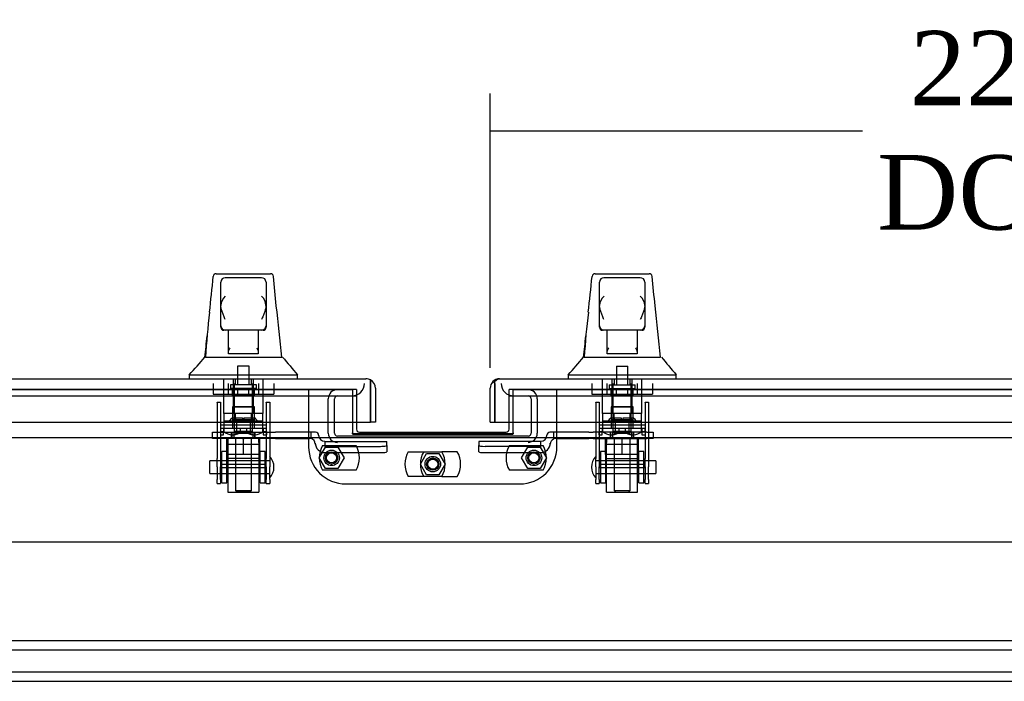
# Model space of a CAD drawing. Header units: inches. Extents: x 27 to 385, y 15 to 256.
# Tile 4 of 28: x 119 to 139, y 62 to 75. Entities that reach past the tile are written whole.
import ezdxf
from ezdxf.lldxf.tags import DXFTag

# ---------------------------------------------------------------- set-up
doc = ezdxf.new("R2010")
doc.units = ezdxf.units.IN
doc.header["$MEASUREMENT"] = 0
for name, color, linetype in [('COM52909', 7, 'Continuous'), ('COM70096', 7, 'Continuous'), ('COM70108-5', 7, 'Continuous'), ('COM70219', 7, 'Continuous'), ('COM70738-1', 7, 'Continuous'), ('COM70838', 7, 'Continuous'), ('COM70839-2', 7, 'Continuous'), ('COM71153-1', 7, 'Continuous'), ('COM71154-1', 7, 'Continuous'), ('COM71156-5', 7, 'Continuous'), ('Default', 7, 'Continuous'), ('GSK86006', 7, 'Continuous'), ('HAN13064', 7, 'Continuous'), ('HAN13064_NUT', 7, 'Continuous'), ('HAN13064_SCREW', 7, 'Continuous'), ('HAN_NUT', 7, 'Continuous'), ('NTS16540', 7, 'Continuous'), ('NTS18147', 7, 'Continuous'), ('ROL87452', 7, 'Continuous'), ('RVT17786', 7, 'Continuous'), ('RVT19000', 7, 'Continuous'), ('SCC180005', 7, 'Continuous'), ('SPC87322', 7, 'Continuous'), ('STD26265', 7, 'Continuous'), ('WAF25376', 7, 'Continuous'), ('WAM30038', 7, 'Continuous')]:
    doc.layers.add(name, color=color, linetype=linetype)
doc.styles.add('SEACAD_Times_New_Roman', font='times.ttf')
tags = doc.linetypes.add('CENTER2', pattern=[1.125, 0.75, -0.125, 0.125, -0.125]).pattern_tags.tags
tags[10:11] = [DXFTag(74, 4), DXFTag(75, 0), DXFTag(340, '0'), DXFTag(46, 0.0), DXFTag(50, 0.0), DXFTag(44, 0.0), DXFTag(45, 0.0)]
tags[8:9] = [DXFTag(74, 4), DXFTag(75, 0), DXFTag(340, '0'), DXFTag(46, 0.0), DXFTag(50, 0.0), DXFTag(44, 0.0), DXFTag(45, 0.0)]
tags[6:7] = [DXFTag(74, 4), DXFTag(75, 0), DXFTag(340, '0'), DXFTag(46, 0.0), DXFTag(50, 0.0), DXFTag(44, 0.0), DXFTag(45, 0.0)]
tags[4:5] = [DXFTag(74, 4), DXFTag(75, 0), DXFTag(340, '0'), DXFTag(46, 0.0), DXFTag(50, 0.0), DXFTag(44, 0.0), DXFTag(45, 0.0)]
tags = doc.linetypes.add('HIDDEN2', pattern=[0.1875, 0.125, -0.0625]).pattern_tags.tags
tags[6:7] = [DXFTag(74, 4), DXFTag(75, 0), DXFTag(340, '0'), DXFTag(46, 0.0), DXFTag(50, 0.0), DXFTag(44, 0.0), DXFTag(45, 0.0)]
tags[4:5] = [DXFTag(74, 4), DXFTag(75, 0), DXFTag(340, '0'), DXFTag(46, 0.0), DXFTag(50, 0.0), DXFTag(44, 0.0), DXFTag(45, 0.0)]
doc.dimstyles.new('HAMMOND_(STH_-_300x200)', dxfattribs={"dimtxt": 1.5, "dimasz": 1.875, "dimexe": 0.75, "dimexo": 0.75, "dimgap": 0.375, "dimtad": 0, "dimtih": 1, "dimtoh": 1, "dimzin": 0, "dimdsep": 46, "dimtxsty": 'SEACAD_Times_New_Roman', "dimblk1": '_SE_FILLED', "dimblk2": '_SE_FILLED', "dimsah": 1, "dimcen": 0.75, "dimadec": 0, "dimazin": 0, "dimtfac": 0.8, "dimtofl": 0, "dimtmove": 0, "dimatfit": 3, "dimfxl": 0, "dimtolj": 1, "dimtzin": 0, "dimarcsym": 0})

# ---------------------------------------------------------------- blocks, each defined once
blk = doc.blocks.new('SE1')
at = {"layer": 'COM52909', "color": 7, "linetype": 'HIDDEN2'}
for p, q in [((120.728, 45.987), (81.728, 45.987)), ((120.728, 45.799), (81.728, 45.799)), ((120.728, 45.362), (81.728, 45.362)), ((120.728, 45.174), (81.728, 45.174))]:
    blk.add_line(p, q, dxfattribs=at)
at = {"layer": 'COM70096', "color": 7, "linetype": 'HIDDEN2'}
for p, q in [((98.728, 51.049), (98.728, 49.9)), ((99.691, 51.049), (99.611, 51.049)), ((99.691, 51.049), (99.691, 50.394)), ((102.845, 51.049), (102.765, 51.049)), ((102.765, 50.394), (102.765, 51.049)), ((103.728, 49.9), (103.728, 51.049)), ((99.478, 49.15), (102.978, 49.15))]:
    blk.add_line(p, q, dxfattribs=at)
at = {"layer": 'COM70096', "color": 7, "linetype": 'Continuous'}
for p, q in [((99.691, 50.394), (99.691, 50.252)), ((102.765, 50.252), (102.765, 50.394)), ((99.751, 50.192), (102.705, 50.192))]:
    blk.add_line(p, q, dxfattribs=at)
at = {"layer": 'COM70096', "color": 7, "linetype": 'HIDDEN2'}
for centre in [(99.191, 49.674), (103.265, 49.674), (101.228, 49.549)]:
    blk.add_circle(centre, 0.156, dxfattribs=at)
at = {"layer": 'COM70096', "color": 7, "linetype": 'Continuous'}
for centre, start, end in [((99.751, 50.252), 180, 270), ((102.705, 50.252), 270, 0)]:
    blk.add_arc(centre, 0.06, start, end, dxfattribs=at)
at = {"layer": 'COM70096', "color": 7, "linetype": 'HIDDEN2'}
for centre, start, end in [((99.478, 49.9), 180, 270), ((102.978, 49.9), 270, 0)]:
    blk.add_arc(centre, 0.75, start, end, dxfattribs=at)
at = {"layer": 'COM70108-5', "color": 7, "linetype": 'HIDDEN2'}
for p, q in [((99.611, 51.051), (78.572, 51.051)), ((99.611, 51.051), (99.611, 51.049)), ((102.845, 51.049), (102.845, 51.051)), ((123.885, 51.051), (102.845, 51.051)), ((99.611, 50.151), (102.845, 50.151))]:
    blk.add_line(p, q, dxfattribs=at)
at = {"layer": 'COM70219', "color": 7, "linetype": 'HIDDEN2'}
for p, q in [((78.792, 50.924), (99.352, 50.924)), ((99.352, 50.924), (99.602, 50.924)), ((102.854, 50.924), (103.104, 50.924)), ((103.104, 50.924), (123.664, 50.924))]:
    blk.add_line(p, q, dxfattribs=at)
for centre, start, end in [((99.602, 51.174), 270, 0), ((102.854, 51.174), 180, 270)]:
    blk.add_arc(centre, 0.25, start, end, dxfattribs=at)
at = {"layer": 'COM70738-1', "color": 7, "linetype": 'HIDDEN2'}
for p, q in [((99.124, 50.172), (99.124, 50.864)), ((99.249, 50.172), (99.249, 50.864)), ((99.602, 50.924), (99.691, 50.924)), ((102.765, 50.924), (102.854, 50.924)), ((103.207, 50.864), (103.207, 50.172)), ((103.332, 50.864), (103.332, 50.172)), ((103.147, 50.112), (99.309, 50.112))]:
    blk.add_line(p, q, dxfattribs=at)
for centre, radius, start, end in [((99.309, 50.864), 0.185, 90, 180), ((103.147, 50.864), 0.185, 0, 90), ((99.309, 50.864), 0.06, 90, 180), ((103.147, 50.864), 0.06, 0, 90), ((99.309, 50.172), 0.185, 180, 270), ((99.309, 50.172), 0.06, 180, 270), ((103.147, 50.172), 0.06, 270, 0), ((103.147, 50.172), 0.185, 270, 0)]:
    blk.add_arc(centre, radius, start, end, dxfattribs=at)
at = {"layer": 'COM70838', "color": 7, "linetype": 'HIDDEN2'}
for p, q in [((96.79, 50.067), (96.79, 50.192)), ((96.79, 50.192), (96.915, 50.192)), ((96.915, 50.192), (97.971, 50.192)), ((97.971, 50.192), (98.059, 50.192)), ((98.772, 50.192), (98.059, 50.192)), ((98.87, 50.192), (98.772, 50.192)), ((98.772, 50.192), (98.772, 50.064)), ((103.656, 50.192), (103.586, 50.192)), ((103.656, 50.192), (103.656, 50.054)), ((104.37, 50.192), (103.656, 50.192)), ((104.37, 50.192), (104.458, 50.192)), ((105.541, 50.192), (104.458, 50.192)), ((105.541, 50.192), (105.666, 50.192)), ((105.666, 50.192), (105.666, 50.067)), ((96.915, 50.067), (96.79, 50.067)), ((97.397, 50.067), (96.915, 50.067)), ((97.971, 50.067), (97.433, 50.067)), ((98.059, 50.067), (97.971, 50.067)), ((98.059, 50.067), (98.745, 50.067)), ((98.862, 49.95), (98.862, 49.974)), ((98.93, 50.134), (98.93, 50.132)), ((99.055, 50.009), (99.055, 49.907)), ((99.055, 50.007), (100.3, 50.007)), ((100.3, 49.925), (100.3, 50.007)), ((103.401, 50.007), (102.156, 50.007)), ((102.156, 50.007), (102.156, 49.925)), ((103.401, 49.907), (103.401, 50.009)), ((103.526, 50.132), (103.526, 50.134)), ((103.594, 49.974), (103.594, 49.95)), ((103.711, 50.067), (104.37, 50.067)), ((104.458, 50.067), (104.37, 50.067)), ((104.458, 50.067), (105.024, 50.067)), ((105.059, 50.067), (105.541, 50.067)), ((105.666, 50.067), (105.541, 50.067)), ((99.055, 49.907), (100.175, 49.907)), ((99.055, 49.781), (100.175, 49.781)), ((100.3, 49.925), (100.3, 49.799)), ((102.156, 49.799), (102.156, 49.925)), ((103.401, 49.907), (102.281, 49.907)), ((102.281, 49.781), (103.401, 49.781))]:
    blk.add_line(p, q, dxfattribs=at)
for centre, radius, start, end in [((98.87, 50.132), 0.06, 0, 90), ((103.586, 50.132), 0.06, 90, 180), ((98.745, 49.95), 0.117, 76.4554, 90), ((98.745, 49.95), 0.117, 0, 76.4554), ((99.055, 49.974), 0.193, 180, 270), ((99.055, 50.134), 0.125, 180, 270), ((103.401, 50.134), 0.125, 270, 0), ((103.401, 49.974), 0.193, 270, 0), ((103.711, 49.95), 0.117, 118.0398, 180), ((103.711, 49.95), 0.117, 90, 118.0398)]:
    blk.add_arc(centre, radius, start, end, dxfattribs=at)
for centre, major_axis, start_param, end_param in [((100.175, 49.925), (-0.125, 0), 1.570796, 3.141593), ((100.175, 49.799), (0.125, 0), 4.712389, 6.283185), ((102.281, 49.925), (-0.125, 0), 0, 1.570796), ((102.281, 49.799), (0.125, 0), 3.141593, 4.712389)]:
    blk.add_ellipse(centre, major_axis=major_axis, ratio=0.145455, start_param=start_param, end_param=end_param, dxfattribs=at)
at = {"layer": 'COM70839-2', "color": 7, "linetype": 'HIDDEN2'}
for p, q in [((96.884, 50.799), (96.954, 50.799)), ((96.884, 50.789), (96.884, 50.799)), ((96.884, 50.789), (96.884, 49.659)), ((96.954, 50.799), (96.954, 50.789)), ((96.954, 50.789), (96.954, 49.659)), ((97.876, 50.799), (97.946, 50.799)), ((97.876, 50.789), (97.876, 50.799)), ((97.876, 50.789), (97.876, 49.659)), ((97.946, 50.799), (97.946, 50.789)), ((97.946, 50.789), (97.946, 49.659)), ((104.51, 50.799), (104.58, 50.799)), ((104.51, 50.789), (104.51, 50.799)), ((104.51, 50.789), (104.51, 49.659)), ((104.58, 50.799), (104.58, 50.789)), ((104.58, 50.789), (104.58, 49.659)), ((105.502, 50.799), (105.572, 50.799)), ((105.502, 50.789), (105.502, 50.799)), ((105.502, 50.789), (105.502, 49.659)), ((105.572, 50.799), (105.572, 50.789)), ((105.572, 50.789), (105.572, 49.659)), ((96.954, 50.338), (97.876, 50.338)), ((104.58, 50.338), (105.502, 50.338)), ((96.884, 49.496), (96.884, 49.659)), ((96.954, 49.659), (96.954, 49.496)), ((97.876, 49.496), (97.876, 49.659)), ((97.946, 49.659), (97.946, 49.496)), ((104.51, 49.496), (104.51, 49.659)), ((104.58, 49.659), (104.58, 49.496)), ((105.502, 49.496), (105.502, 49.659)), ((105.572, 49.659), (105.572, 49.496)), ((96.884, 49.496), (96.884, 49.236)), ((97.876, 49.543), (96.954, 49.543)), ((96.954, 49.236), (96.954, 49.496)), ((96.954, 49.479), (97.876, 49.479)), ((97.876, 49.496), (97.876, 49.236)), ((97.946, 49.236), (97.946, 49.496)), ((104.51, 49.496), (104.51, 49.236)), ((105.502, 49.543), (104.58, 49.543)), ((104.58, 49.236), (104.58, 49.496)), ((104.58, 49.479), (105.502, 49.479)), ((105.502, 49.496), (105.502, 49.236)), ((105.572, 49.236), (105.572, 49.496)), ((96.884, 49.159), (96.884, 49.236)), ((96.954, 49.236), (96.954, 49.159)), ((97.876, 49.159), (97.876, 49.236)), ((97.946, 49.236), (97.946, 49.159)), ((104.51, 49.159), (104.51, 49.236)), ((104.58, 49.236), (104.58, 49.159)), ((105.502, 49.159), (105.502, 49.236)), ((105.572, 49.236), (105.572, 49.159)), ((96.884, 49.159), (96.954, 49.159)), ((97.876, 49.159), (97.946, 49.159)), ((104.51, 49.159), (104.58, 49.159)), ((105.502, 49.159), (105.572, 49.159))]:
    blk.add_line(p, q, dxfattribs=at)
at = {"layer": 'COM71153-1', "color": 7, "linetype": 'Continuous'}
for p, q in [((78.262, 51.269), (99.882, 51.269)), ((99.977, 51.079), (99.977, 51.244)), ((99.977, 51.244), (99.977, 51.079)), ((99.977, 50.394), (99.977, 51.079)), ((99.977, 51.079), (99.977, 50.394)), ((100.072, 51.079), (100.072, 50.394)), ((78.167, 50.394), (99.977, 50.394)), ((100.072, 50.394), (99.977, 50.394))]:
    blk.add_line(p, q, dxfattribs=at)
for start, end in [(60, 90), (0, 60)]:
    blk.add_arc((99.882, 51.079), 0.19, start, end, dxfattribs=at)
blk.add_ellipse((99.882, 51.079), major_axis=(0, -0.19), ratio=0.999171, start_param=2.617994, end_param=3.141593, dxfattribs=at)
at = {"layer": 'COM71154-1', "color": 7, "linetype": 'Continuous'}
for p, q in [((102.479, 51.171), (102.437, 51.211)), ((102.479, 51.171), (102.479, 51.079)), ((102.48, 51.079), (102.48, 51.211)), ((102.574, 51.269), (124.194, 51.269)), ((102.574, 51.269), (102.574, 51.269)), ((102.574, 51.269), (102.574, 51.269)), ((102.384, 50.394), (102.384, 51.079)), ((102.479, 51.079), (102.479, 51.079)), ((102.479, 50.394), (102.479, 51.079)), ((102.48, 51.079), (102.48, 50.394)), ((102.384, 50.394), (102.479, 50.394)), ((102.48, 50.394), (124.289, 50.394))]:
    blk.add_line(p, q, dxfattribs=at)
for start, end in [(136.168, 180), (90.1509, 136.168), (90, 90.0573)]:
    blk.add_arc((102.574, 51.079), 0.19, start, end, dxfattribs=at)
blk.add_open_spline([(102.48, 51.211), (102.495, 51.23), (102.511, 51.244), (102.543, 51.264), (102.558, 51.269), (102.574, 51.269)], degree=3, knots=[0, 0, 0, 0, 0.5, 0.5, 1, 1, 1, 1], dxfattribs=at)
at = {"layer": 'COM71156-5', "color": 7, "linetype": 'HIDDEN2'}
for p, q in [((78.572, 51.049), (99.611, 51.049)), ((99.611, 51.049), (99.611, 50.394)), ((102.845, 51.049), (123.885, 51.049)), ((102.845, 50.394), (102.845, 51.049))]:
    blk.add_line(p, q, dxfattribs=at)
at = {"layer": 'COM71156-5', "color": 7, "linetype": 'Continuous'}
for p, q in [((99.611, 50.394), (99.611, 50.177)), ((102.845, 50.177), (102.845, 50.394)), ((99.611, 50.161), (99.611, 50.177)), ((102.845, 50.177), (102.845, 50.161)), ((87.197, 50.082), (115.259, 50.082)), ((102.845, 50.161), (99.611, 50.161))]:
    blk.add_line(p, q, dxfattribs=at)
at = {"layer": 'GSK86006', "color": 7, "linetype": 'HIDDEN2'}
for centre in [(99.191, 49.674), (103.265, 49.674), (101.228, 49.549)]:
    blk.add_circle(centre, 0.125, dxfattribs=at)
at = {"layer": 'HAN13064', "color": 7, "linetype": 'Continuous'}
for p, q in [((96.869, 53.384), (97.96, 53.384)), ((104.496, 53.384), (105.587, 53.384)), ((96.809, 53.329), (96.809, 53.331)), ((96.96, 52.742), (96.96, 53.214)), ((97.78, 53.304), (97.05, 53.304)), ((97.87, 53.214), (97.87, 52.742)), ((98.02, 53.33), (98.02, 53.328)), ((104.436, 53.329), (104.436, 53.331)), ((104.586, 52.742), (104.586, 53.214)), ((105.406, 53.304), (104.676, 53.304)), ((105.496, 53.214), (105.496, 52.742)), ((105.647, 53.33), (105.647, 53.328)), ((96.96, 52.334), (96.96, 52.742)), ((97.87, 52.742), (97.87, 52.334)), ((104.586, 52.334), (104.586, 52.742)), ((105.496, 52.742), (105.496, 52.334)), ((96.96, 52.304), (96.96, 52.334)), ((97.05, 52.244), (97.02, 52.244)), ((97.78, 52.244), (97.05, 52.244)), ((97.115, 51.813), (97.115, 52.244)), ((97.715, 52.244), (97.715, 51.813)), ((97.81, 52.244), (97.78, 52.244)), ((97.87, 52.334), (97.87, 52.304)), ((104.586, 52.304), (104.586, 52.334)), ((104.676, 52.244), (104.646, 52.244)), ((105.406, 52.244), (104.676, 52.244)), ((104.741, 51.813), (104.741, 52.244)), ((105.341, 52.244), (105.341, 51.813)), ((105.436, 52.244), (105.406, 52.244)), ((105.496, 52.334), (105.496, 52.304)), ((97.115, 51.773), (97.115, 51.813)), ((97.33, 51.769), (97.145, 51.769)), ((97.5, 51.769), (97.33, 51.769)), ((97.685, 51.769), (97.5, 51.769)), ((97.715, 51.813), (97.715, 51.773)), ((104.741, 51.773), (104.741, 51.813)), ((104.956, 51.769), (104.771, 51.769)), ((105.126, 51.769), (104.956, 51.769)), ((105.311, 51.769), (105.126, 51.769)), ((105.341, 51.813), (105.341, 51.773)), ((96.651, 51.704), (96.836, 51.704)), ((96.836, 51.704), (96.948, 51.704)), ((96.948, 51.704), (97.156, 51.704)), ((97.156, 51.704), (97.224, 51.704)), ((97.224, 51.704), (97.315, 51.704)), ((97.315, 51.704), (97.356, 51.704)), ((97.356, 51.704), (97.474, 51.704)), ((97.474, 51.704), (97.772, 51.704)), ((97.772, 51.704), (97.882, 51.704)), ((97.882, 51.704), (98.187, 51.704)), ((104.278, 51.704), (104.462, 51.704)), ((104.462, 51.704), (104.575, 51.704)), ((104.575, 51.704), (104.783, 51.704)), ((104.783, 51.704), (104.851, 51.704)), ((104.851, 51.704), (104.942, 51.704)), ((104.942, 51.704), (104.982, 51.704)), ((104.982, 51.704), (105.101, 51.704)), ((105.101, 51.704), (105.398, 51.704)), ((105.398, 51.704), (105.508, 51.704)), ((105.508, 51.704), (105.813, 51.704)), ((96.325, 51.352), (96.325, 51.269)), ((98.505, 51.269), (98.505, 51.352)), ((103.952, 51.352), (103.952, 51.269)), ((106.131, 51.269), (106.131, 51.352)), ((96.325, 51.349), (96.677, 51.349)), ((96.677, 51.349), (96.909, 51.349)), ((96.909, 51.349), (97.356, 51.349)), ((97.356, 51.349), (97.474, 51.349)), ((97.474, 51.349), (97.525, 51.349)), ((97.525, 51.349), (97.674, 51.349)), ((97.674, 51.349), (98.153, 51.349)), ((98.153, 51.349), (98.505, 51.349)), ((103.952, 51.349), (104.303, 51.349)), ((104.303, 51.349), (104.536, 51.349)), ((104.536, 51.349), (104.982, 51.349)), ((104.982, 51.349), (105.101, 51.349)), ((105.101, 51.349), (105.152, 51.349)), ((105.152, 51.349), (105.3, 51.349)), ((105.3, 51.349), (105.78, 51.349)), ((105.78, 51.349), (106.131, 51.349))]:
    blk.add_line(p, q, dxfattribs=at)
at = {"layer": 'HAN13064', "color": 7, "linetype": 'HIDDEN2'}
for p, q in [((97.019, 50.567), (97.019, 51.269)), ((97.215, 50.567), (97.215, 51.269)), ((97.252, 51.269), (97.252, 51.144)), ((97.577, 51.144), (97.577, 51.269)), ((97.615, 50.567), (97.615, 51.269)), ((97.81, 50.567), (97.81, 51.269)), ((104.646, 50.567), (104.646, 51.269)), ((104.842, 50.567), (104.842, 51.269)), ((104.879, 51.269), (104.879, 51.144)), ((105.204, 51.144), (105.204, 51.269)), ((105.241, 50.567), (105.241, 51.269)), ((105.437, 50.567), (105.437, 51.269)), ((97.215, 50.567), (97.019, 50.567)), ((97.615, 50.567), (97.215, 50.567)), ((97.255, 50.442), (97.255, 50.567)), ((97.575, 50.442), (97.575, 50.567)), ((97.81, 50.567), (97.615, 50.567)), ((104.842, 50.567), (104.646, 50.567)), ((105.241, 50.567), (104.842, 50.567)), ((104.881, 50.442), (104.881, 50.567)), ((105.201, 50.442), (105.201, 50.567)), ((105.437, 50.567), (105.241, 50.567)), ((97.415, 50.442), (97.255, 50.442)), ((97.575, 50.442), (97.415, 50.442)), ((105.041, 50.442), (104.881, 50.442)), ((105.201, 50.442), (105.041, 50.442)), ((97.255, 50.067), (97.255, 49.016)), ((97.575, 49.016), (97.575, 50.067)), ((104.881, 50.067), (104.881, 49.016)), ((105.201, 49.016), (105.201, 50.067)), ((97.255, 49.016), (97.575, 49.016)), ((97.255, 49.016), (97.285, 48.986)), ((97.545, 48.986), (97.285, 48.986)), ((97.545, 48.986), (97.575, 49.016)), ((104.881, 49.016), (105.201, 49.016)), ((104.881, 49.016), (104.911, 48.986)), ((104.911, 48.986), (105.171, 48.986)), ((105.171, 48.986), (105.201, 49.016))]:
    blk.add_line(p, q, dxfattribs=at)
at = {"layer": 'HAN13064', "color": 7, "linetype": 'Continuous'}
for centre, radius, start, end in [((96.869, 53.324), 0.06, 89.9925, 174.0071), ((97.96, 53.324), 0.06, 5.5758, 90.0089), ((104.496, 53.324), 0.06, 89.9925, 174.0071), ((105.587, 53.324), 0.06, 5.5758, 90.0089), ((97.05, 53.214), 0.09, 90, 180), ((97.78, 53.214), 0.09, 0, 90), ((104.676, 53.214), 0.09, 90, 180), ((105.406, 53.214), 0.09, 0, 90), ((97.219, 52.734), 0.259, 130.7149, 177.9019), ((97.001, 52.742), 0.0411, 178.3464, 179.9974), ((97.611, 52.734), 0.259, 2.0981, 49.2851), ((97.829, 52.742), 0.0411, 0.0026, 1.6536), ((104.846, 52.734), 0.259, 130.7149, 177.9019), ((104.628, 52.742), 0.0411, 178.3464, 179.9974), ((105.237, 52.734), 0.259, 2.0981, 49.2851), ((105.455, 52.742), 0.0411, 0.0026, 1.6536), ((112.55, 50.707), 15.93, 173.1476, 176.4108), ((36.161, 45.66), 62.32, 5.56591, 6.52159), ((120.177, 50.707), 15.93, 173.1476, 176.4108), ((43.787, 45.66), 62.32, 5.56591, 6.52159), ((97.05, 52.334), 0.09, 180, 270), ((97.02, 52.304), 0.06, 180, 270), ((97.78, 52.334), 0.09, 270, 0), ((97.81, 52.304), 0.06, 270, 0), ((104.676, 52.334), 0.09, 180, 270), ((104.646, 52.304), 0.06, 180, 270), ((105.406, 52.334), 0.09, 270, 0), ((105.436, 52.304), 0.06, 270, 0), ((92.533, 54.982), 5.251, 316.2334, 321.3827), ((110.621, 61.894), 16.062, 219.3746, 221.0327), ((100.16, 54.982), 5.251, 316.2334, 321.3827), ((118.247, 61.894), 16.062, 219.3746, 221.0327)]:
    blk.add_arc(centre, radius, start, end, dxfattribs=at)
for points in [[(96.734, 52.608), (96.759, 52.848), (96.784, 53.089), (96.809, 53.329)], [(98.077, 52.738), (98.058, 52.935), (98.039, 53.132), (98.02, 53.328)], [(104.36, 52.608), (104.386, 52.848), (104.411, 53.089), (104.436, 53.329)], [(105.704, 52.738), (105.685, 52.935), (105.666, 53.132), (105.647, 53.328)], [(96.64, 51.704), (96.655, 51.847), (96.669, 51.99), (96.684, 52.133)], [(104.266, 51.704), (104.281, 51.847), (104.296, 51.99), (104.311, 52.133)]]:
    blk.add_open_spline(points, degree=3, dxfattribs=at)
for points, knots in [([(97.05, 52.459), (97.045, 52.472), (97.04, 52.484), (97.029, 52.508), (97.024, 52.52), (97.009, 52.557), (97, 52.581), (96.987, 52.616), (96.983, 52.628), (96.976, 52.652), (96.973, 52.663), (96.964, 52.698), (96.96, 52.721), (96.96, 52.743)], [0, 0, 0, 0, 0.125, 0.125, 0.25, 0.25, 0.5, 0.5, 0.625, 0.625, 0.75, 0.75, 1, 1, 1, 1]), ([(97.87, 52.743), (97.87, 52.721), (97.866, 52.698), (97.857, 52.663), (97.854, 52.652), (97.847, 52.628), (97.843, 52.616), (97.83, 52.581), (97.82, 52.557), (97.806, 52.52), (97.801, 52.508), (97.79, 52.484), (97.785, 52.472), (97.78, 52.459)], [0, 0, 0, 0, 0.25, 0.25, 0.375, 0.375, 0.5, 0.5, 0.75, 0.75, 0.875, 0.875, 1, 1, 1, 1]), ([(104.676, 52.459), (104.671, 52.472), (104.666, 52.484), (104.656, 52.508), (104.651, 52.52), (104.636, 52.557), (104.627, 52.581), (104.614, 52.616), (104.61, 52.628), (104.603, 52.652), (104.599, 52.663), (104.591, 52.698), (104.587, 52.721), (104.586, 52.743)], [0, 0, 0, 0, 0.125, 0.125, 0.25, 0.25, 0.5, 0.5, 0.625, 0.625, 0.75, 0.75, 1, 1, 1, 1]), ([(105.496, 52.743), (105.496, 52.721), (105.492, 52.698), (105.484, 52.663), (105.48, 52.652), (105.473, 52.628), (105.469, 52.616), (105.456, 52.581), (105.447, 52.557), (105.432, 52.52), (105.427, 52.508), (105.417, 52.484), (105.412, 52.472), (105.406, 52.459)], [0, 0, 0, 0, 0.25, 0.25, 0.375, 0.375, 0.5, 0.5, 0.75, 0.75, 0.875, 0.875, 1, 1, 1, 1]), ([(97.115, 51.813), (97.115, 51.819), (97.116, 51.826), (97.12, 51.839), (97.123, 51.846), (97.131, 51.866), (97.138, 51.88), (97.145, 51.894)], [0, 0, 0, 0, 0.25, 0.25, 0.5, 0.5, 1, 1, 1, 1]), ([(97.145, 51.769), (97.141, 51.769), (97.137, 51.769), (97.13, 51.77), (97.126, 51.77), (97.121, 51.77), (97.119, 51.77), (97.116, 51.771), (97.115, 51.772), (97.115, 51.773)], [0, 0, 0, 0, 0.25, 0.25, 0.5, 0.5, 0.75, 0.75, 1, 1, 1, 1]), ([(97.685, 51.894), (97.692, 51.88), (97.699, 51.866), (97.707, 51.846), (97.71, 51.839), (97.714, 51.826), (97.715, 51.819), (97.715, 51.813)], [0, 0, 0, 0, 0.5, 0.5, 0.75, 0.75, 1, 1, 1, 1]), ([(97.715, 51.773), (97.715, 51.772), (97.714, 51.771), (97.711, 51.77), (97.709, 51.77), (97.701, 51.769), (97.693, 51.769), (97.685, 51.769)], [0, 0, 0, 0, 0.25, 0.25, 0.5, 0.5, 1, 1, 1, 1]), ([(104.741, 51.813), (104.741, 51.819), (104.743, 51.826), (104.747, 51.839), (104.749, 51.846), (104.758, 51.866), (104.765, 51.88), (104.771, 51.894)], [0, 0, 0, 0, 0.25, 0.25, 0.5, 0.5, 1, 1, 1, 1]), ([(104.771, 51.769), (104.767, 51.769), (104.764, 51.769), (104.756, 51.77), (104.753, 51.77), (104.747, 51.77), (104.745, 51.77), (104.742, 51.771), (104.741, 51.772), (104.741, 51.773)], [0, 0, 0, 0, 0.25, 0.25, 0.5, 0.5, 0.75, 0.75, 1, 1, 1, 1]), ([(105.311, 51.894), (105.318, 51.88), (105.325, 51.866), (105.334, 51.846), (105.336, 51.839), (105.34, 51.826), (105.341, 51.819), (105.341, 51.813)], [0, 0, 0, 0, 0.5, 0.5, 0.75, 0.75, 1, 1, 1, 1]), ([(105.341, 51.773), (105.341, 51.772), (105.341, 51.771), (105.338, 51.77), (105.336, 51.77), (105.327, 51.769), (105.319, 51.769), (105.311, 51.769)], [0, 0, 0, 0, 0.25, 0.25, 0.5, 0.5, 1, 1, 1, 1])]:
    blk.add_open_spline(points, degree=3, knots=knots, dxfattribs=at)
at = {"layer": 'HAN13064_NUT', "color": 7, "linetype": 'HIDDEN2'}
for p, q in [((97.082, 49.742), (97.082, 50.067)), ((97.415, 49.742), (97.415, 50.067)), ((97.747, 49.742), (97.747, 50.067)), ((104.709, 49.742), (104.709, 50.067)), ((105.041, 49.742), (105.041, 50.067)), ((105.374, 49.742), (105.374, 50.067)), ((97.249, 49.742), (97.082, 49.742)), ((97.082, 49.742), (97.082, 49.692)), ((97.717, 49.662), (97.112, 49.662)), ((97.415, 49.742), (97.249, 49.742)), ((97.581, 49.742), (97.415, 49.742)), ((97.747, 49.742), (97.581, 49.742)), ((97.747, 49.692), (97.747, 49.742)), ((104.875, 49.742), (104.709, 49.742)), ((104.709, 49.742), (104.709, 49.692)), ((104.739, 49.662), (105.344, 49.662)), ((105.041, 49.742), (104.875, 49.742)), ((105.208, 49.742), (105.041, 49.742)), ((105.374, 49.742), (105.208, 49.742)), ((105.374, 49.692), (105.374, 49.742))]:
    blk.add_line(p, q, dxfattribs=at)
for centre, start, end in [((97.112, 49.692), 180, 270), ((97.717, 49.692), 270, 0), ((104.739, 49.692), 180, 270), ((105.344, 49.692), 270, 0)]:
    blk.add_arc(centre, 0.03, start, end, dxfattribs=at)
at = {"layer": 'HAN13064_SCREW', "color": 7, "linetype": 'HIDDEN2'}
for p, q in [((97.531, 51.519), (97.299, 51.519)), ((97.299, 51.519), (97.299, 51.144)), ((97.531, 51.144), (97.531, 51.519)), ((104.925, 51.519), (105.157, 51.519)), ((104.925, 51.519), (104.925, 51.144)), ((105.157, 51.144), (105.157, 51.519)), ((97.677, 51.144), (97.152, 51.144)), ((97.152, 51.144), (97.152, 51.074)), ((97.677, 51.074), (97.152, 51.074)), ((97.193, 50.937), (97.193, 51.074)), ((97.304, 50.937), (97.304, 51.074)), ((97.526, 50.937), (97.526, 51.074)), ((97.637, 50.937), (97.637, 51.074)), ((97.677, 51.074), (97.677, 51.144)), ((104.779, 51.144), (105.304, 51.144)), ((104.779, 51.144), (104.779, 51.074)), ((104.779, 51.074), (105.304, 51.074)), ((104.819, 50.937), (104.819, 51.074)), ((104.93, 50.937), (104.93, 51.074)), ((105.153, 50.937), (105.153, 51.074)), ((105.264, 50.937), (105.264, 51.074)), ((105.304, 51.074), (105.304, 51.144)), ((97.193, 50.937), (97.304, 50.937)), ((97.304, 50.937), (97.526, 50.937)), ((97.526, 50.937), (97.637, 50.937)), ((104.819, 50.937), (104.93, 50.937)), ((104.93, 50.937), (105.153, 50.937)), ((105.153, 50.937), (105.264, 50.937))]:
    blk.add_line(p, q, dxfattribs=at)
at = {"layer": 'HAN_NUT', "color": 7, "linetype": 'HIDDEN2'}
for p, q in [((96.803, 51.174), (96.803, 50.959)), ((97.109, 51.174), (97.109, 50.959)), ((97.721, 51.174), (97.721, 50.959)), ((98.027, 51.174), (98.027, 50.959)), ((104.429, 51.174), (104.429, 50.959)), ((104.735, 51.174), (104.735, 50.959)), ((105.347, 51.174), (105.347, 50.959)), ((105.653, 51.174), (105.653, 50.959)), ((96.803, 50.959), (97.109, 50.959)), ((97.109, 50.959), (97.721, 50.959)), ((97.721, 50.959), (98.027, 50.959)), ((104.429, 50.959), (104.735, 50.959)), ((104.735, 50.959), (105.347, 50.959)), ((105.347, 50.959), (105.653, 50.959))]:
    blk.add_line(p, q, dxfattribs=at)
at = {"layer": 'NTS16540', "color": 7, "linetype": 'HIDDEN2'}
for p, q in [((99.008, 49.924), (99.684, 49.924)), ((100.735, 49.799), (101.411, 49.799)), ((101.721, 49.799), (101.411, 49.799)), ((102.772, 49.924), (103.448, 49.924)), ((99.684, 49.424), (99.008, 49.424)), ((103.448, 49.424), (102.772, 49.424)), ((101.411, 49.299), (100.735, 49.299)), ((101.411, 49.299), (101.721, 49.299))]:
    blk.add_line(p, q, dxfattribs=at)
for centre in [(99.191, 49.674), (103.265, 49.674), (101.228, 49.549)]:
    blk.add_circle(centre, 0.101, dxfattribs=at)
for centre, start, end in [((99.441, 49.674), 150, 210), ((99.251, 49.674), 330, 30), ((101.168, 49.549), 150, 210), ((101.478, 49.549), 150, 210), ((100.978, 49.549), 330, 30), ((101.288, 49.549), 330, 30), ((103.205, 49.674), 150, 210), ((103.015, 49.674), 330, 30)]:
    blk.add_arc(centre, 0.5, start, end, dxfattribs=at)
at = {"layer": 'NTS18147', "color": 7, "linetype": 'HIDDEN2'}
for p, q in [((97.195, 50.704), (97.635, 50.704)), ((97.195, 50.704), (97.195, 50.266)), ((97.635, 50.704), (97.195, 50.704)), ((97.195, 50.704), (97.195, 50.704)), ((97.635, 50.266), (97.635, 50.704)), ((97.635, 50.704), (97.635, 50.704)), ((105.261, 50.704), (104.821, 50.704)), ((104.821, 50.704), (104.821, 50.704)), ((104.821, 50.704), (105.261, 50.704)), ((104.821, 50.704), (104.821, 50.266)), ((105.261, 50.704), (105.261, 50.704)), ((105.261, 50.266), (105.261, 50.704)), ((97.02, 50.266), (96.952, 50.266)), ((96.952, 50.266), (96.952, 50.203)), ((97.02, 50.266), (96.952, 50.266)), ((96.952, 50.266), (96.952, 50.266)), ((96.952, 50.203), (97.02, 50.203)), ((96.952, 50.203), (96.952, 50.141)), ((96.952, 50.203), (97.02, 50.203)), ((97.015, 50.141), (97.015, 50.203)), ((97.347, 50.266), (97.02, 50.266)), ((97.02, 50.203), (97.02, 50.266)), ((97.347, 50.266), (97.02, 50.266)), ((97.02, 50.266), (97.02, 50.266)), ((97.483, 50.266), (97.347, 50.266)), ((97.347, 50.266), (97.347, 50.203)), ((97.483, 50.266), (97.347, 50.266)), ((97.347, 50.266), (97.347, 50.266)), ((97.347, 50.203), (97.483, 50.203)), ((97.347, 50.203), (97.483, 50.203)), ((97.81, 50.266), (97.483, 50.266)), ((97.483, 50.203), (97.483, 50.266)), ((97.81, 50.266), (97.483, 50.266)), ((97.483, 50.266), (97.483, 50.266)), ((97.878, 50.266), (97.81, 50.266)), ((97.81, 50.266), (97.81, 50.203)), ((97.878, 50.266), (97.81, 50.266)), ((97.81, 50.266), (97.81, 50.266)), ((97.81, 50.203), (97.878, 50.203)), ((97.81, 50.203), (97.878, 50.203)), ((97.815, 50.203), (97.815, 50.141)), ((97.878, 50.203), (97.878, 50.266)), ((97.878, 50.266), (97.878, 50.266)), ((97.878, 50.203), (97.878, 50.141)), ((104.646, 50.266), (104.578, 50.266)), ((104.578, 50.266), (104.578, 50.266)), ((104.646, 50.266), (104.578, 50.266)), ((104.578, 50.266), (104.578, 50.203)), ((104.578, 50.203), (104.646, 50.203)), ((104.578, 50.203), (104.646, 50.203)), ((104.578, 50.141), (104.578, 50.203)), ((104.641, 50.141), (104.641, 50.203)), ((104.973, 50.266), (104.646, 50.266)), ((104.646, 50.266), (104.646, 50.266)), ((104.973, 50.266), (104.646, 50.266)), ((104.646, 50.203), (104.646, 50.266)), ((105.109, 50.266), (104.973, 50.266)), ((104.973, 50.266), (104.973, 50.266)), ((105.109, 50.266), (104.973, 50.266)), ((104.973, 50.266), (104.973, 50.203)), ((104.973, 50.203), (105.109, 50.203)), ((104.973, 50.203), (105.109, 50.203)), ((105.436, 50.266), (105.109, 50.266)), ((105.109, 50.266), (105.109, 50.266)), ((105.436, 50.266), (105.109, 50.266)), ((105.109, 50.203), (105.109, 50.266)), ((105.504, 50.266), (105.436, 50.266)), ((105.436, 50.266), (105.436, 50.266)), ((105.504, 50.266), (105.436, 50.266)), ((105.436, 50.266), (105.436, 50.203)), ((105.436, 50.203), (105.504, 50.203)), ((105.436, 50.203), (105.504, 50.203)), ((105.441, 50.203), (105.441, 50.141)), ((105.504, 50.266), (105.504, 50.266)), ((105.504, 50.203), (105.504, 50.266)), ((105.504, 50.203), (105.504, 50.141)), ((96.952, 50.141), (97.015, 50.141)), ((96.952, 50.141), (97.015, 50.141)), ((97.183, 50.141), (97.215, 50.141)), ((97.183, 50.141), (97.215, 50.141)), ((97.615, 50.141), (97.646, 50.141)), ((97.615, 50.141), (97.646, 50.141)), ((97.815, 50.141), (97.878, 50.141)), ((97.815, 50.141), (97.878, 50.141)), ((104.578, 50.141), (104.641, 50.141)), ((104.578, 50.141), (104.641, 50.141)), ((104.81, 50.141), (104.841, 50.141)), ((104.81, 50.141), (104.841, 50.141)), ((105.241, 50.141), (105.273, 50.141)), ((105.241, 50.141), (105.273, 50.141)), ((105.441, 50.141), (105.504, 50.141)), ((105.441, 50.141), (105.504, 50.141))]:
    blk.add_line(p, q, dxfattribs=at)
for centre, start_param, end_param in [((97.183, 50.46), 2.506883, 3.776302), ((97.183, 50.46), 2.506883, 3.776302), ((97.215, 50.46), 3.141593, 3.776302), ((97.215, 50.46), 3.141593, 3.776302), ((97.615, 50.46), 2.506883, 3.141593), ((97.615, 50.46), 2.506883, 3.141593), ((97.646, 50.46), 2.506883, 3.776302), ((97.646, 50.46), 2.506883, 3.776302), ((104.81, 50.46), 2.506883, 3.776302), ((104.81, 50.46), 2.506883, 3.776302), ((104.841, 50.46), 3.141593, 3.776302), ((104.841, 50.46), 3.141593, 3.776302), ((105.241, 50.46), 2.506883, 3.141593), ((105.241, 50.46), 2.506883, 3.141593), ((105.273, 50.46), 2.506883, 3.776302), ((105.273, 50.46), 2.506883, 3.776302)]:
    blk.add_ellipse(centre, major_axis=(0, 0.318), ratio=0.866025, start_param=start_param, end_param=end_param, dxfattribs=at)
at = {"layer": 'ROL87452', "color": 7, "linetype": 'HIDDEN2'}
for p, q in [((97.102, 49.987), (97.102, 48.987)), ((97.727, 49.987), (97.727, 48.987)), ((104.729, 48.987), (104.729, 49.987)), ((105.354, 48.987), (105.354, 49.987)), ((97.102, 48.987), (97.727, 48.987)), ((104.729, 48.987), (105.354, 48.987))]:
    blk.add_line(p, q, dxfattribs=at)
at = {"layer": 'RVT17786', "color": 7, "linetype": 'HIDDEN2'}
for p, q in [((96.736, 49.362), (96.736, 49.612)), ((97.946, 49.612), (96.736, 49.612)), ((105.72, 49.612), (104.51, 49.612)), ((105.72, 49.612), (105.72, 49.362)), ((96.736, 49.362), (97.946, 49.362)), ((104.51, 49.362), (105.72, 49.362))]:
    blk.add_line(p, q, dxfattribs=at)
for centre, start, end in [((97.713, 49.487), 317.1291, 42.8709), ((104.744, 49.487), 137.1291, 222.8709)]:
    blk.add_arc(centre, 0.318, start, end, dxfattribs=at)
at = {"layer": 'RVT19000', "color": 7, "linetype": 'HIDDEN2'}
for p, q in [((97.274, 50.404), (97.555, 50.404)), ((97.274, 50.404), (97.274, 50.192)), ((97.555, 50.192), (97.555, 50.404)), ((104.901, 50.404), (105.182, 50.404)), ((104.901, 50.404), (104.901, 50.192)), ((105.182, 50.192), (105.182, 50.404)), ((97.22, 50.192), (97.22, 50.067)), ((97.61, 50.067), (97.61, 50.192)), ((104.846, 50.192), (104.846, 50.067)), ((105.236, 50.067), (105.236, 50.192)), ((97.102, 50.067), (97.102, 49.987)), ((97.397, 50.067), (97.433, 50.067)), ((97.727, 49.987), (97.727, 50.067)), ((104.729, 50.067), (104.729, 49.987)), ((105.024, 50.067), (105.059, 50.067)), ((105.354, 49.987), (105.354, 50.067)), ((97.102, 49.954), (97.727, 49.954)), ((104.729, 49.954), (105.354, 49.954))]:
    blk.add_line(p, q, dxfattribs=at)
at = {"layer": 'SCC180005', "color": 7, "linetype": 'HIDDEN2'}
for p, q in [((98.942, 49.674), (99.067, 49.89)), ((99.067, 49.89), (99.316, 49.89)), ((99.316, 49.89), (99.441, 49.674)), ((103.016, 49.674), (103.141, 49.89)), ((103.141, 49.89), (103.39, 49.89)), ((103.39, 49.89), (103.515, 49.674)), ((99.067, 49.458), (98.942, 49.674)), ((99.441, 49.674), (99.316, 49.458)), ((100.979, 49.549), (101.104, 49.765)), ((101.104, 49.765), (101.353, 49.765)), ((101.353, 49.765), (101.478, 49.549)), ((103.141, 49.458), (103.016, 49.674)), ((103.515, 49.674), (103.39, 49.458)), ((99.316, 49.458), (99.067, 49.458)), ((101.104, 49.333), (100.979, 49.549)), ((101.478, 49.549), (101.353, 49.333)), ((103.39, 49.458), (103.141, 49.458)), ((101.353, 49.333), (101.104, 49.333))]:
    blk.add_line(p, q, dxfattribs=at)
for centre in [(99.191, 49.674), (103.265, 49.674), (101.228, 49.549)]:
    blk.add_circle(centre, 0.123, dxfattribs=at)
at = {"layer": 'SPC87322', "color": 7, "linetype": 'HIDDEN2'}
for p, q in [((97.022, 50.567), (97.022, 50.192)), ((97.807, 50.192), (97.807, 50.567)), ((104.649, 50.567), (104.649, 50.192)), ((105.434, 50.192), (105.434, 50.567)), ((97.177, 50.067), (97.177, 50.192)), ((97.187, 50.067), (97.187, 50.192)), ((97.642, 50.067), (97.642, 50.192)), ((97.652, 50.067), (97.652, 50.192)), ((104.804, 50.067), (104.804, 50.192)), ((104.814, 50.067), (104.814, 50.192)), ((105.269, 50.067), (105.269, 50.192)), ((105.279, 50.067), (105.279, 50.192))]:
    blk.add_line(p, q, dxfattribs=at)
at = {"layer": 'STD26265', "color": 7, "linetype": 'HIDDEN2'}
for p, q in [((97.23, 51.174), (97.23, 50.209)), ((97.6, 50.209), (97.6, 51.174)), ((104.856, 51.174), (104.856, 50.209)), ((105.226, 50.209), (105.226, 51.174)), ((97.6, 50.209), (97.23, 50.209)), ((97.23, 50.209), (97.265, 50.174)), ((97.265, 50.174), (97.565, 50.174)), ((97.565, 50.174), (97.6, 50.209)), ((105.226, 50.209), (104.856, 50.209)), ((104.856, 50.209), (104.891, 50.174)), ((104.891, 50.174), (105.191, 50.174)), ((105.191, 50.174), (105.226, 50.209))]:
    blk.add_line(p, q, dxfattribs=at)
at = {"layer": 'WAF25376', "color": 7, "linetype": 'HIDDEN2'}
for p, q in [((96.978, 49.172), (96.978, 49.802)), ((97.078, 49.802), (96.978, 49.802)), ((97.078, 49.172), (97.078, 49.802)), ((97.752, 49.172), (97.752, 49.802)), ((97.852, 49.802), (97.752, 49.802)), ((97.852, 49.172), (97.852, 49.802)), ((104.605, 49.802), (104.605, 49.172)), ((104.705, 49.802), (104.605, 49.802)), ((104.705, 49.802), (104.705, 49.172)), ((105.378, 49.172), (105.378, 49.802)), ((105.478, 49.802), (105.378, 49.802)), ((105.478, 49.172), (105.478, 49.802)), ((96.978, 49.172), (97.078, 49.172)), ((97.752, 49.172), (97.852, 49.172)), ((104.605, 49.172), (104.705, 49.172)), ((105.378, 49.172), (105.478, 49.172))]:
    blk.add_line(p, q, dxfattribs=at)
at = {"layer": 'WAM30038', "color": 7, "linetype": 'HIDDEN2'}
for p, q in [((97.79, 50.415), (97.04, 50.415)), ((97.04, 50.415), (97.04, 50.391)), ((97.04, 50.415), (97.79, 50.415)), ((97.04, 50.415), (97.04, 50.415)), ((97.79, 50.391), (97.04, 50.391)), ((97.04, 50.391), (97.79, 50.391)), ((97.187, 50.479), (97.241, 50.479)), ((97.187, 50.479), (97.241, 50.479)), ((97.241, 50.479), (97.213, 50.434)), ((97.241, 50.479), (97.213, 50.434)), ((97.23, 50.425), (97.254, 50.463)), ((97.238, 50.434), (97.266, 50.479)), ((97.238, 50.434), (97.266, 50.479)), ((97.254, 50.463), (97.241, 50.479)), ((97.254, 50.463), (97.241, 50.479)), ((97.254, 50.463), (97.254, 50.463)), ((97.266, 50.479), (97.397, 50.479)), ((97.266, 50.479), (97.397, 50.479)), ((97.397, 50.479), (97.397, 50.434)), ((97.432, 50.479), (97.564, 50.479)), ((97.432, 50.434), (97.432, 50.479)), ((97.432, 50.479), (97.564, 50.479)), ((97.564, 50.479), (97.592, 50.434)), ((97.564, 50.479), (97.592, 50.434)), ((97.589, 50.479), (97.576, 50.463)), ((97.589, 50.479), (97.576, 50.463)), ((97.576, 50.463), (97.601, 50.424)), ((97.576, 50.463), (97.576, 50.463)), ((97.589, 50.479), (97.643, 50.479)), ((97.617, 50.434), (97.589, 50.479)), ((97.589, 50.479), (97.643, 50.479)), ((97.617, 50.434), (97.589, 50.479)), ((97.79, 50.391), (97.79, 50.415)), ((97.79, 50.415), (97.79, 50.415)), ((104.666, 50.415), (105.416, 50.415)), ((104.666, 50.415), (104.666, 50.415)), ((105.416, 50.415), (104.666, 50.415)), ((104.666, 50.415), (104.666, 50.391)), ((104.666, 50.391), (105.416, 50.391)), ((105.416, 50.391), (104.666, 50.391)), ((104.813, 50.479), (104.868, 50.479)), ((104.813, 50.479), (104.868, 50.479)), ((104.868, 50.479), (104.839, 50.434)), ((104.868, 50.479), (104.839, 50.434)), ((104.856, 50.425), (104.88, 50.463)), ((104.864, 50.434), (104.892, 50.479)), ((104.864, 50.434), (104.892, 50.479)), ((104.88, 50.463), (104.868, 50.479)), ((104.88, 50.463), (104.868, 50.479)), ((104.88, 50.463), (104.88, 50.463)), ((104.892, 50.479), (105.024, 50.479)), ((104.892, 50.479), (105.024, 50.479)), ((105.024, 50.479), (105.024, 50.434)), ((105.059, 50.479), (105.19, 50.479)), ((105.059, 50.479), (105.19, 50.479)), ((105.059, 50.434), (105.059, 50.479)), ((105.19, 50.479), (105.219, 50.434)), ((105.19, 50.479), (105.219, 50.434)), ((105.215, 50.479), (105.203, 50.463)), ((105.215, 50.479), (105.203, 50.463)), ((105.203, 50.463), (105.203, 50.463)), ((105.203, 50.463), (105.227, 50.424)), ((105.215, 50.479), (105.27, 50.479)), ((105.244, 50.434), (105.215, 50.479)), ((105.215, 50.479), (105.27, 50.479)), ((105.244, 50.434), (105.215, 50.479)), ((105.416, 50.415), (105.416, 50.415)), ((105.416, 50.391), (105.416, 50.415))]:
    blk.add_line(p, q, dxfattribs=at)
for centre, radius, start, end in [((96.509, 51.003), 0.854, 316.5547, 318.2901), ((97.416, 50.433), 0.0182, 177.1609, 267.9942), ((97.414, 50.433), 0.0181, 271.7718, 3.073), ((98.318, 51), 0.85, 221.7058, 223.4493), ((104.136, 51.003), 0.854, 316.5547, 318.2901), ((105.042, 50.433), 0.0182, 177.1609, 267.9942), ((105.041, 50.433), 0.0181, 271.7718, 3.073), ((105.944, 51), 0.85, 221.7058, 223.4493)]:
    blk.add_arc(centre, radius, start, end, dxfattribs=at)
for points, knots in [([(97.147, 50.434), (97.149, 50.436), (97.15, 50.439), (97.152, 50.441), (97.164, 50.454), (97.175, 50.466), (97.187, 50.479)], [0, 0, 0, 0, 0.141448, 0.141448, 0.141448, 1, 1, 1, 1]), ([(97.213, 50.434), (97.212, 50.432), (97.21, 50.43), (97.209, 50.426), (97.208, 50.424), (97.208, 50.422), (97.208, 50.421), (97.208, 50.421)], [0, 0, 0, 0, 0.25, 0.25, 0.5, 0.5, 0.5626015, 0.5626015, 0.5626015, 0.5626015]), ([(97.213, 50.415), (97.215, 50.415), (97.217, 50.416), (97.222, 50.419), (97.225, 50.42), (97.231, 50.426), (97.235, 50.43), (97.238, 50.434)], [0, 0, 0, 0, 0.25, 0.25, 0.5, 0.5, 1, 1, 1, 1]), ([(97.592, 50.434), (97.594, 50.432), (97.595, 50.43), (97.599, 50.426), (97.601, 50.424), (97.605, 50.42), (97.608, 50.419), (97.612, 50.416), (97.615, 50.415), (97.617, 50.415)], [0, 0, 0, 0, 0.25, 0.25, 0.5, 0.5, 0.75, 0.75, 1, 1, 1, 1]), ([(97.622, 50.421), (97.622, 50.421), (97.622, 50.422), (97.622, 50.426), (97.62, 50.43), (97.617, 50.434)], [0.4389304, 0.4389304, 0.4389304, 0.4389304, 0.5, 0.5, 1, 1, 1, 1]), ([(97.643, 50.479), (97.655, 50.466), (97.666, 50.454), (97.678, 50.441), (97.679, 50.439), (97.681, 50.436), (97.683, 50.434)], [0, 0, 0, 0, 0.858552, 0.858552, 0.858552, 1, 1, 1, 1]), ([(104.773, 50.434), (104.775, 50.436), (104.777, 50.439), (104.779, 50.441), (104.79, 50.454), (104.802, 50.466), (104.813, 50.479)], [0, 0, 0, 0, 0.141448, 0.141448, 0.141448, 1, 1, 1, 1]), ([(104.839, 50.434), (104.838, 50.432), (104.837, 50.43), (104.835, 50.426), (104.835, 50.424), (104.834, 50.422), (104.834, 50.421), (104.834, 50.421)], [0, 0, 0, 0, 0.25, 0.25, 0.5, 0.5, 0.5626015, 0.5626015, 0.5626015, 0.5626015]), ([(104.839, 50.415), (104.841, 50.415), (104.844, 50.416), (104.849, 50.419), (104.851, 50.42), (104.858, 50.426), (104.861, 50.43), (104.864, 50.434)], [0, 0, 0, 0, 0.25, 0.25, 0.5, 0.5, 1, 1, 1, 1]), ([(105.219, 50.434), (105.22, 50.432), (105.222, 50.43), (105.225, 50.426), (105.227, 50.424), (105.232, 50.42), (105.234, 50.419), (105.239, 50.416), (105.242, 50.415), (105.244, 50.415)], [0, 0, 0, 0, 0.25, 0.25, 0.5, 0.5, 0.75, 0.75, 1, 1, 1, 1]), ([(105.249, 50.421), (105.249, 50.421), (105.249, 50.422), (105.248, 50.426), (105.246, 50.43), (105.244, 50.434)], [0.4389304, 0.4389304, 0.4389304, 0.4389304, 0.5, 0.5, 1, 1, 1, 1]), ([(105.27, 50.479), (105.281, 50.466), (105.293, 50.454), (105.304, 50.441), (105.306, 50.439), (105.308, 50.436), (105.31, 50.434)], [0, 0, 0, 0, 0.858552, 0.858552, 0.858552, 1, 1, 1, 1])]:
    blk.add_open_spline(points, degree=3, knots=knots, dxfattribs=at)
blk = doc.blocks.new('SEANNOT_GROUP2')
at = {"layer": 'Default', "color": 7, "linetype": 'CENTER2'}
blk.add_line((79.223, 47.987), (123.233, 47.987), dxfattribs=at)
blk = doc.blocks.new('_SE_FILLED')
at = {"color": 0}
blk.add_line((0, 0), (-1, 0), dxfattribs=at)
blk.add_solid([(0, 0), (-1, -0.1665), (-1, 0.1665), (0, 0)], dxfattribs=at)
blk = doc.blocks.new('*D76')
at = {"layer": 'Default', "color": 0, "linetype": 'Continuous', "lineweight": -2}
for p, q in [((128.544, 68.147), (128.544, 73.673)), ((150.544, 68.49), (150.544, 73.673)), ((130.419, 72.923), (136.041, 72.923)), ((148.669, 72.923), (143.048, 72.923))]:
    blk.add_line(p, q, dxfattribs=at)
at = {"layer": 'Defpoints', "color": 0, "linetype": 'Continuous'}
for p in [(150.544, 72.923), (150.544, 67.74), (128.544, 67.397)]:
    blk.add_point(p, dxfattribs=at)
at = {"layer": 'Default', "color": 0, "linetype": 'Continuous', "lineweight": -2, "xscale": 1.875, "yscale": 1.875, "zscale": 1.875, "rotation": 180}
blk.add_blockref('_SE_FILLED', (128.544, 72.923), dxfattribs=at)
at = {"layer": 'Default', "color": 0, "linetype": 'Continuous', "lineweight": -2, "xscale": 1.875, "yscale": 1.875, "zscale": 1.875}
blk.add_blockref('_SE_FILLED', (150.544, 72.923), dxfattribs=at)
at = {"layer": 'Default', "color": 0, "linetype": 'Continuous', "insert": (139.544, 72.923), "char_height": 1.5, "attachment_point": 5, "style": 'SEACAD_Times_New_Roman'}
blk.add_mtext('\\A1;\\A1;22.00\\PDOOR', dxfattribs=at)

msp = doc.modelspace()

# ---------------------------------------------------------------- block references
at = {"layer": 'Default'}
for name in ['SE1', 'SEANNOT_GROUP2']:
    msp.add_blockref(name, (26.16, 16.66), dxfattribs=at)

# ---------------------------------------------------------------- dimensions: what is measured, and where the dimension line sits
at = {"layer": 'Default', "color": 7, "linetype": 'Continuous'}
dim = msp.add_linear_dim(base=(150.544, 72.923), p1=(128.544, 67.397), p2=(150.544, 67.74), text='\\A1;<>\\PDOOR', dimstyle='HAMMOND_(STH_-_300x200)', dxfattribs=at)
dim.commit()
dim.dimension.update_dxf_attribs({"geometry": '*D76', "text_midpoint": (139.544, 72.923), "dimtype": 160})

doc.saveas('drawing.dxf')
